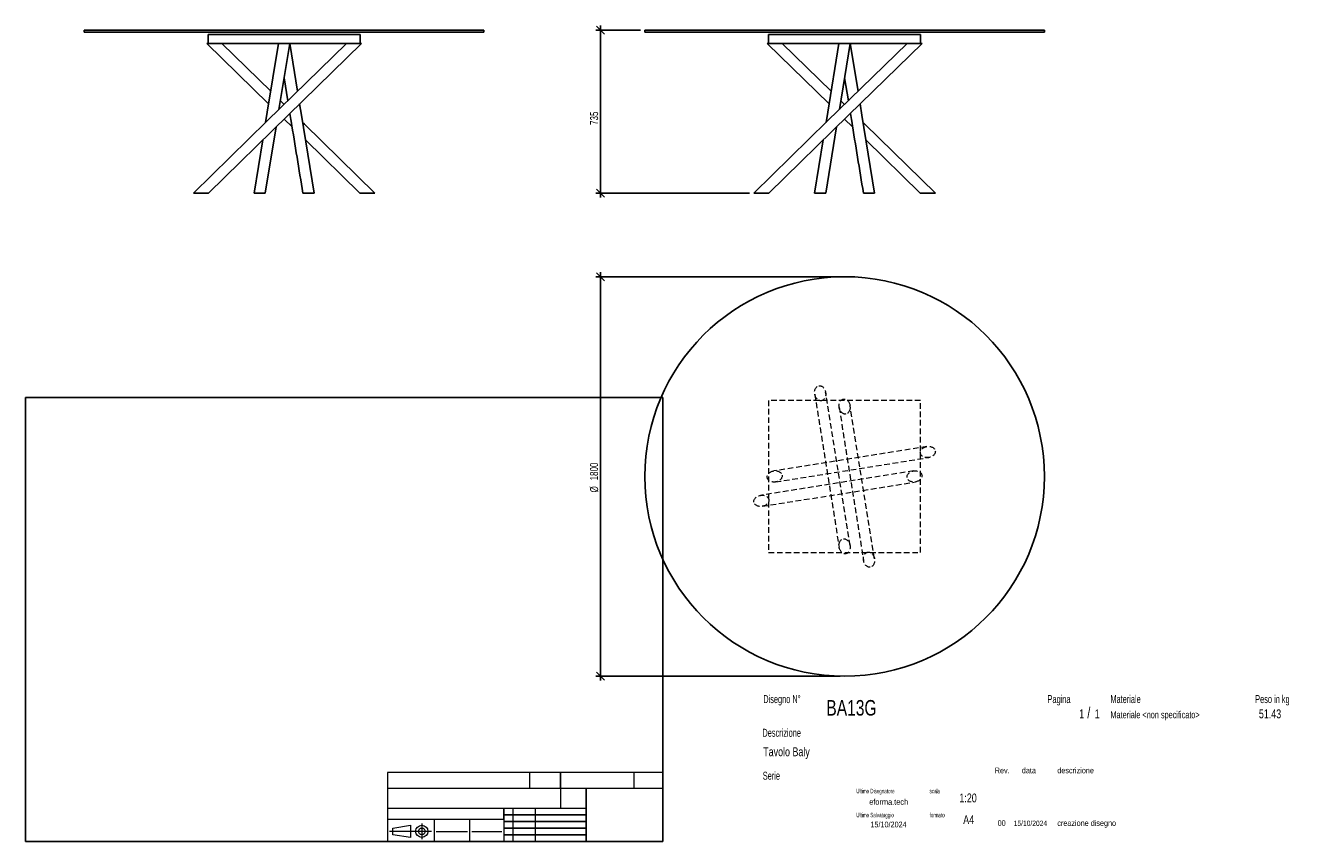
# Model space of a CAD drawing. Header units: millimetres. Extents: x 2 to 291, y 2 to 186.
import ezdxf

# ---------------------------------------------------------------- set-up
doc = ezdxf.new("R2010")
doc.units = ezdxf.units.MM
doc.linetypes.add('HIDDEN', pattern=[1.905, 1.27, -0.635])
doc.layers.add('FORMAT', color=7, linetype='Continuous')
doc.styles.add('SLDTEXTSTYLE0', font='TXT', dxfattribs={"width": 0.605})
doc.styles.add('SLDTEXTSTYLE1', font='TXT', dxfattribs={"width": 0.75})
doc.dimstyles.new('SLDDIMSTYLE0', dxfattribs={"dimtxt": 1.8, "dimasz": 1.8, "dimexe": 0, "dimexo": 0.0625, "dimgap": 0.45, "dimtad": 1, "dimlfac": 20, "dimrnd": 1e-09, "dimzin": 12, "dimdsep": 46, "dimtxsty": 'SLDTEXTSTYLE1', "dimblk1": 'OBLIQUE', "dimblk2": 'OBLIQUE', "dimsah": 1, "dimcen": 0.09, "dimadec": 0, "dimazin": 3, "dimtfac": 1, "dimtmove": 0, "dimatfit": 0, "dimldrblk": 'OBLIQUE', "dimfxl": 0, "dimfrac": 2, "dimtolj": 1, "dimtzin": 12, "dimarcsym": 0})

# ---------------------------------------------------------------- blocks, each defined once
blk = doc.blocks.new('_Oblique')
at = {"color": 0, "linetype": 'ByBlock', "lineweight": -2}
blk.add_line((-0.5, -0.5), (0.5, 0.5), dxfattribs=at)
blk = doc.blocks.new('_D')
at = {"layer": 'FORMAT', "color": 7}
for p, q in [((140.97, 185.31), (130.97, 185.31)), ((131.97, 185.31), (131.97, 186.31)), ((131.97, 148.56), (131.97, 185.31)), ((165.53, 148.56), (130.97, 148.56)), ((131.97, 148.56), (131.97, 147.56))]:
    blk.add_line(p, q, dxfattribs=at)
at = {"layer": 'FORMAT', "color": 7, "xscale": 1.8, "yscale": 1.8}
for p, rotation in [((131.97, 185.31), 270.0000000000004), ((131.97, 148.56), 90.0000000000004)]:
    blk.add_blockref('_Oblique', p, dxfattribs=dict(at, rotation=rotation))
at = {"layer": 'FORMAT', "color": 7, "insert": (129.65, 163.93), "char_height": 1.8, "attachment_point": 1, "rotation": 90, "style": 'SLDTEXTSTYLE1'}
blk.add_mtext('735', dxfattribs=at)
blk = doc.blocks.new('_D_1')
at = {"layer": 'FORMAT', "color": 7}
for p, q in [((131.97, 129.73), (131.97, 130.73)), ((185.97, 129.73), (130.97, 129.73)), ((131.97, 129.73), (131.97, 39.73)), ((185.97, 39.73), (130.97, 39.73)), ((131.97, 39.73), (131.97, 38.73))]:
    blk.add_line(p, q, dxfattribs=at)
at = {"layer": 'FORMAT', "color": 7, "xscale": 1.8, "yscale": 1.8}
for p, rotation in [((131.97, 129.73, 17.25), 270.0000000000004), ((131.97, 39.73, 17.25), 90.0000000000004)]:
    blk.add_blockref('_Oblique', p, dxfattribs=dict(at, rotation=rotation))
at = {"layer": 'FORMAT', "color": 7, "char_height": 1.8, "attachment_point": 1, "rotation": 90, "style": 'SLDTEXTSTYLE1'}
for s, insert in [('1800', (129.63, 83.84)), ('%%c', (129.65, 81.13))]:
    blk.add_mtext(s, dxfattribs=dict(at, insert=insert))

msp = doc.modelspace()

# ---------------------------------------------------------------- linework, layer by layer
at = {"color": 7, "linetype": 'Continuous', "lineweight": 25}
for p, q in [((15.72206, 185.31232), (15.72206, 184.81232)), ((15.72206, 185.31232), (105.72206, 185.31232)), ((15.72206, 184.81232), (105.72206, 184.81232)), ((105.72206, 184.81232), (105.72206, 185.31232)), ((141.97316, 185.31232), (141.97316, 184.81232)), ((141.97316, 185.31232), (186.97316, 185.31232)), ((141.97316, 184.81232), (186.97316, 184.81232)), ((186.97316, 185.31232), (231.97316, 185.31232)), ((186.97316, 184.81232), (231.97316, 184.81232)), ((231.97316, 184.81232), (231.97316, 185.31232)), ((43.28183, 182.31232), (57.23464, 168.66282)), ((43.28183, 182.31232), (46.66228, 182.31232)), ((43.59706, 182.31234), (43.59706, 184.31232)), ((43.59706, 184.31232), (77.84706, 184.31232)), ((43.59706, 182.31234), (77.84706, 182.31234)), ((57.69945, 171.51511), (46.66229, 182.31232)), ((59.45899, 182.31232), (59.46065, 182.3021)), ((59.45899, 182.31232), (59.45904, 182.31232)), ((59.45904, 182.31232), (61.98513, 182.31232)), ((59.55816, 167.41963), (61.98513, 182.31232)), ((63.74467, 171.51511), (61.98513, 182.31232)), ((74.78184, 182.31232), (74.79326, 182.31232)), ((74.79326, 182.31232), (78.16229, 182.31232)), ((77.84706, 182.31234), (77.84706, 184.31232)), ((169.53292, 182.31232), (183.48573, 168.66282)), ((169.53292, 182.31232), (172.91338, 182.31232)), ((169.84816, 182.31234), (169.84816, 184.31232)), ((169.84816, 184.31232), (204.09816, 184.31232)), ((169.84816, 182.31234), (204.09816, 182.31234)), ((183.95055, 171.51511), (172.91339, 182.31232)), ((185.71008, 182.31232), (185.71175, 182.3021)), ((185.71008, 182.31232), (185.71014, 182.31232)), ((185.71014, 182.31232), (188.23623, 182.31232)), ((185.80926, 167.41963), (188.23623, 182.31232)), ((189.99576, 171.51511), (188.23623, 182.31232)), ((201.03293, 182.31232), (201.04435, 182.31232)), ((201.04435, 182.31232), (204.41339, 182.31232)), ((204.09816, 182.31234), (204.09816, 184.31232)), ((60.72206, 174.5617), (61.56589, 169.3837)), ((186.97316, 174.5617), (187.81698, 169.3837)), ((60.72206, 168.55822), (59.87823, 169.3837)), ((186.97315, 168.55822), (186.12933, 169.3837)), ((60.72206, 165.25121), (62.52709, 163.48542)), ((186.97316, 165.25121), (188.77819, 163.48542)), ((56.48513, 148.56232), (58.91703, 163.48542)), ((182.73623, 148.56232), (185.16812, 163.48542)), ((55.91182, 160.54554), (53.95899, 148.56232)), ((65.5323, 160.54554), (77.78183, 148.56232)), ((182.16291, 160.54554), (180.21008, 148.56232)), ((191.7834, 160.54554), (204.03292, 148.56232)), ((40.28183, 148.56232), (40.29326, 148.56232)), ((40.29326, 148.56232), (43.66227, 148.56232)), ((53.95899, 148.56232), (56.48508, 148.56232)), ((64.95904, 148.56232), (66.48969, 148.56232)), ((66.48969, 148.56232), (67.48513, 148.56232)), ((77.78185, 148.56232), (81.16229, 148.56232)), ((166.53292, 148.56232), (166.54435, 148.56232)), ((166.54435, 148.56232), (169.91337, 148.56232)), ((180.21008, 148.56232), (182.73617, 148.56232)), ((191.21014, 148.56232), (192.74079, 148.56232)), ((192.74079, 148.56232), (193.73623, 148.56232)), ((204.03295, 148.56232), (207.41339, 148.56232))]:
    msp.add_line(p, q, dxfattribs=at)
at = {"color": 7, "linetype": 'HIDDEN', "lineweight": 18}
for p, q in [((169.84816, 101.85756), (169.84816, 67.60756)), ((204.09816, 101.85756), (169.84816, 101.85756)), ((180.23874, 103.28577), (185.73874, 68.78577)), ((188.20757, 69.17935), (182.70757, 103.67935)), ((204.09816, 67.60756), (204.09816, 101.85756)), ((185.73874, 100.28577), (191.23874, 65.78577)), ((193.70757, 66.17935), (188.20757, 100.67935)), ((205.52637, 91.46697), (171.02637, 85.96697)), ((171.41995, 83.49814), (205.91995, 88.99814)), ((202.52637, 85.96697), (168.02637, 80.46697)), ((168.41995, 77.99814), (202.91995, 83.49814)), ((169.84816, 67.60756), (204.09816, 67.60756))]:
    msp.add_line(p, q, dxfattribs=at)
at = {"color": 7, "linetype": 'Continuous', "lineweight": 25, "flags": 128}
for points in [[(74.78183, 182.31232), (56.82402, 164.74493), (40.28183, 148.56232)], [(43.66229, 148.56232), (61.6201, 166.12972), (78.16229, 182.31232)], [(59.45899, 182.31232), (56.92869, 166.78541), (56.55295, 164.47975)], [(201.03292, 182.31232), (183.07512, 164.74493), (166.53292, 148.56232)], [(169.91339, 148.56232), (187.87119, 166.12972), (204.41339, 182.31232)], [(185.71008, 182.31232), (183.17979, 166.78541), (182.80405, 164.47975)], [(67.48513, 148.56232), (64.62228, 166.12972), (64.20948, 168.66282)], [(193.73623, 148.56232), (190.87338, 166.12972), (190.46058, 168.66282)], [(81.16229, 148.56232), (65.29036, 164.08924), (64.89117, 164.47975)], [(207.41339, 148.56232), (191.54145, 164.08924), (191.14226, 164.47975)]]:
    msp.add_lwpolyline(points, dxfattribs=at)
at = {"color": 7, "linetype": 'Continuous', "lineweight": 25}
msp.add_circle((186.97316, 84.73256), 45, dxfattribs=at)
at = {"color": 7, "linetype": 'HIDDEN', "lineweight": 18}
for centre, major_axis in [((181.47316, 103.48256), (-0.26763, 1.6788)), ((186.97316, 100.48256), (0.26763, -1.6788)), ((205.72316, 90.23256), (1.6788, 0.26763)), ((171.22316, 84.73256), (1.6788, 0.26763)), ((202.72316, 84.73256), (-1.6788, -0.26763)), ((168.22316, 79.23256), (-1.6788, -0.26763)), ((186.97316, 68.98256), (-0.26763, 1.6788)), ((192.47316, 65.98256), (0.26763, -1.6788))]:
    msp.add_ellipse(centre, major_axis=major_axis, ratio=0.735294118, dxfattribs=at)
at = {"color": 7, "linetype": 'Continuous', "lineweight": 25}
for points in [[(62.03071, 166.5314), (62.12775, 165.93591), (63.10404, 159.94507), (64.08002, 153.95604), (64.95899, 148.56232)], [(188.2818, 166.5314), (188.37885, 165.93591), (189.35514, 159.94507), (190.33112, 153.95604), (191.21008, 148.56232)]]:
    msp.add_open_spline(points, degree=3, knots=[0, 0, 0, 0, 0.099401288, 1, 1, 1, 1], dxfattribs=at)
at = {"layer": 'FORMAT', "color": 251, "true_color": 0x484848}
for p, q in [((2.5, 102.5), (146, 102.5)), ((2.5, 102.5), (2.5, 2.5)), ((146, 102.5), (146, 2.5)), ((2.5, 2.5), (146, 2.5))]:
    msp.add_line(p, q, dxfattribs=at)
at = {"layer": 'FORMAT', "color": 251, "lineweight": 18, "true_color": 0x484848}
for p, q in [((146, 18), (84, 18)), ((84, 18), (84, 2.5)), ((116, 18), (116, 14.5)), ((139.5, 18), (139.5, 14.5)), ((84, 14.5), (146, 14.5)), ((84, 10), (123, 10)), ((112.25, 10), (112.25, 2.5)), ((117.25, 10), (117.25, 2.5)), ((123, 10), (128.75, 10)), ((84, 7.5), (110.25, 7.5)), ((85.22616, 5.51421), (89.22616, 6.13921)), ((89.22616, 6.13921), (89.22616, 3.38921)), ((91.73012, 6.52038), (91.73012, 3.03025)), ((94.5, 7.5), (94.5, 2.5)), ((102.5, 7.5), (102.5, 2.5)), ((110.25, 7.5), (110.25, 2.5)), ((93.94146, 4.76421), (84.44672, 4.76421)), ((85.22616, 4.01421), (85.22616, 5.51421)), ((89.22616, 3.38921), (85.22616, 4.01421)), ((95, 4.75), (102, 4.75)), ((103, 4.75), (109.75, 4.75))]:
    msp.add_line(p, q, dxfattribs=at)
at = {"layer": 'FORMAT', "color": 7}
for p, q in [((123, 14.5), (123, 18)), ((128.75, 10), (128.75, 14.5)), ((110.25, 7.5), (110.25, 10)), ((128.75, 2.5), (128.75, 10)), ((110.25, 8.5), (128.75, 8.5)), ((110.25, 7), (128.75, 7)), ((110.25, 5.5), (128.75, 5.5)), ((110.25, 4), (128.75, 4)), ((110.25, 2.5), (128.75, 2.5))]:
    msp.add_line(p, q, dxfattribs=at)
at = {"layer": 'FORMAT', "color": 7, "lineweight": 18}
msp.add_line((123, 14.5), (123, 10), dxfattribs=at)
at = {"layer": 'FORMAT', "color": 251, "lineweight": 18, "true_color": 0x484848}
for radius in [1.375, 0.75]:
    msp.add_circle((91.73012, 4.76421), radius, dxfattribs=at)

# ---------------------------------------------------------------- texts
at = {"color": 18, "linetype": 'Continuous', "lineweight": 0, "true_color": 0x060606, "insert": (280.29073, 32.24796), "char_height": 2, "attachment_point": 1, "style": 'SLDTEXTSTYLE1'}
msp.add_mtext('51.43', dxfattribs=at)
at = {"layer": 'FORMAT', "color": 18, "true_color": 0x060606}
for s, insert, char_height, attachment_point, style in [('Disegno N°', (168.65209, 35.46055), 1.8, 1, 'SLDTEXTSTYLE0'), ('Pagina', (232.68578, 35.4642), 1.8, 1, 'SLDTEXTSTYLE0'), ('Materiale', (246.84637, 35.4642), 1.8, 1, 'SLDTEXTSTYLE0'), ('Peso in kg', (279.45834, 35.4642), 1.8, 1, 'SLDTEXTSTYLE0'), ('BA13G', (182.85785, 34.35127), 3.5, 1, 'SLDTEXTSTYLE1'), ('1', (239.82456, 32.24796), 2, 1, 'SLDTEXTSTYLE1'), ('/', (241.64155, 32.74597), 2.5, 1, 'SLDTEXTSTYLE1'), ('1', (243.32047, 32.24796), 2, 1, 'SLDTEXTSTYLE1'), ('Materiale <non specificato>', (246.84637, 31.8349), 1.5875, 1, 'SLDTEXTSTYLE1'), ('Descrizione', (168.45959, 27.87301), 1.8, 1, 'SLDTEXTSTYLE0'), ('Tavolo Baly', (168.65209, 23.69153), 2, 1, 'SLDTEXTSTYLE1'), ('Serie', (168.54671, 18.20074), 1.8, 1, 'SLDTEXTSTYLE0'), ('Rev.', (220.80434, 19.14061), 1.3, 1, 'SLDTEXTSTYLE1'), ('data', (226.90583, 19.14061), 1.3, 1, 'SLDTEXTSTYLE1'), ('descrizione', (234.88928, 19.14061), 1.3, 1, 'SLDTEXTSTYLE1'), ('Ultimo Disegnatore', (189.61829, 14.3444), 1, 1, 'SLDTEXTSTYLE0'), ('scala', (206.10636, 14.3444), 1, 1, 'SLDTEXTSTYLE0'), ('1:20', (212.8317, 13.28812), 2, 1, 'SLDTEXTSTYLE1'), ('Ultimo Salvataggio', (189.61829, 8.93841), 1, 1, 'SLDTEXTSTYLE0'), ('formato', (206.10636, 8.93841), 1, 1, 'SLDTEXTSTYLE0'), ('15/10/2024', (196.86819, 6.95548), 1.3, 2, 'SLDTEXTSTYLE1'), ('A4', (213.69281, 8.39825), 2, 1, 'SLDTEXTSTYLE1'), ('00', (221.45534, 7.2775), 1.3, 1, 'SLDTEXTSTYLE1'), ('15/10/2024', (225.06555, 7.1779), 1.2, 1, 'SLDTEXTSTYLE1'), ('creazione disegno', (234.88928, 7.2775), 1.3, 1, 'SLDTEXTSTYLE1')]:
    msp.add_mtext(s, dxfattribs=dict(at, insert=insert, char_height=char_height, attachment_point=attachment_point, style=style))
at = {"layer": 'FORMAT', "color": 18, "true_color": 0x020202, "insert": (196.90354, 12.06285), "char_height": 1.3229167, "attachment_point": 2, "style": 'SLDTEXTSTYLE1'}
msp.add_mtext('eforma.tech', dxfattribs=at)

# ---------------------------------------------------------------- dimensions: what is measured, and where the dimension line sits
at = {"layer": 'FORMAT', "color": 7}
dim = msp.add_linear_dim(base=(131.97316, 185.31232), p1=(166.53286, 148.56232), p2=(141.97316, 185.31232), angle=90, dimstyle='SLDDIMSTYLE0', dxfattribs=at)
dim.commit()
dim.dimension.update_dxf_attribs({"geometry": '_D', "text_midpoint": (131.97316, 165.92353), "dimtype": 160})
dim = msp.add_linear_dim(base=(131.97316, 39.73256), p1=(186.97316, 129.73256), p2=(186.97316, 39.73256), angle=90, text='%%c<>', dimstyle='SLDDIMSTYLE0', dxfattribs=at)
dim.commit()
dim.dimension.update_dxf_attribs({"geometry": '_D_1', "text_midpoint": (131.97316, 85.14265), "dimtype": 160})

doc.saveas('drawing.dxf')
